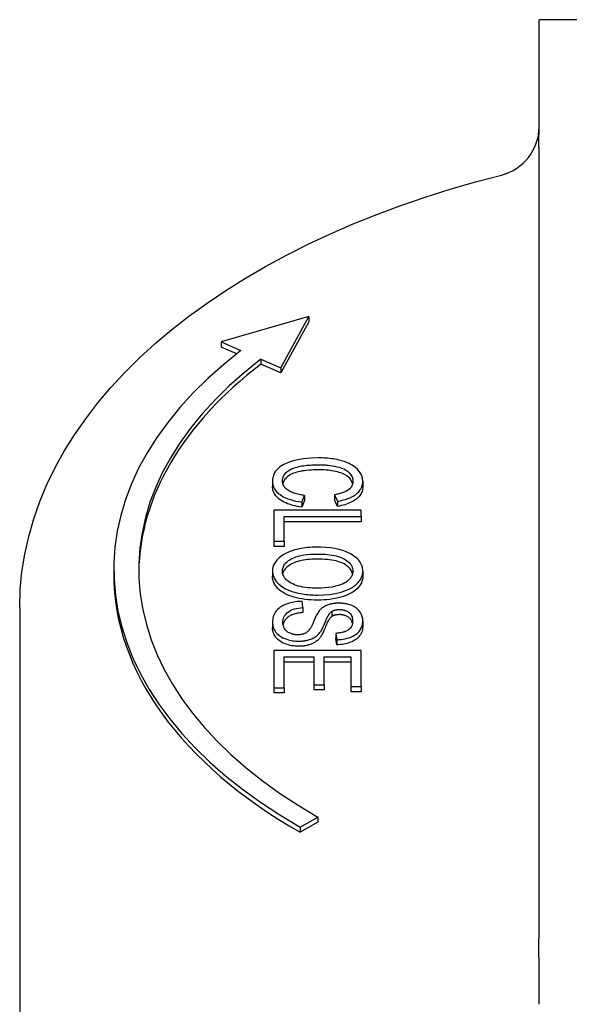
# Model space of a CAD drawing. Header units: millimetres. Extents: x 213 to 509, y 63 to 444.
# Tile 9 of 11: x 445 to 467, y 304 to 343. Entities that reach past the tile are written whole.
import ezdxf

# ---------------------------------------------------------------- set-up
doc = ezdxf.new("R2010")
doc.units = ezdxf.units.MM
doc.layers.add('Detail', color=2, linetype='Continuous')

msp = doc.modelspace()

# ---------------------------------------------------------------- linework, layer by layer
at = {"layer": 'Detail'}
for p, q in [((465.759, 342.377), (465.759, 343.253)), ((488.259, 343.253), (465.759, 343.253)), ((465.759, 338.904), (465.759, 342.377)), ((465.759, 307.08), (465.759, 337.671)), ((456.529, 331.344), (453.007, 330.324)), ((455.407, 329.292), (456.529, 331.344)), ((456.529, 331.139), (455.407, 329.087)), ((456.529, 331.344), (456.529, 331.139)), ((453.007, 330.324), (453.807, 329.98)), ((453.007, 330.324), (453.007, 330.119)), ((453.637, 329.848), (453.007, 330.119)), ((454.607, 329.636), (455.407, 329.292)), ((454.607, 329.636), (454.607, 329.431)), ((455.407, 329.087), (454.607, 329.431)), ((455.407, 329.292), (455.407, 329.087)), ((455.071, 324.731), (455.071, 324.526)), ((458.691, 324.726), (458.691, 324.521)), ((456.242, 323.9), (456.359, 324.166)), ((456.359, 323.961), (456.242, 323.695)), ((456.242, 323.9), (456.242, 323.695)), ((456.359, 324.166), (456.359, 323.961)), ((457.562, 324.195), (457.672, 323.934)), ((457.562, 324.195), (457.562, 323.991)), ((457.672, 323.729), (457.562, 323.991)), ((457.672, 323.934), (457.672, 323.729)), ((455.129, 323.583), (455.129, 322.329)), ((458.629, 323.583), (455.129, 323.583)), ((458.629, 323.317), (458.629, 323.583)), ((455.543, 322.329), (455.543, 323.317)), ((455.543, 323.317), (458.629, 323.317)), ((458.629, 323.112), (455.543, 323.112)), ((458.629, 323.317), (458.629, 323.112)), ((455.129, 322.329), (455.543, 322.329)), ((455.129, 322.329), (455.129, 322.124)), ((455.543, 322.329), (455.543, 322.124)), ((455.543, 322.124), (455.129, 322.124)), ((448.707, 321.204), (448.707, 320.999)), ((455.071, 321.132), (455.071, 320.927)), ((458.691, 321.132), (458.691, 320.927)), ((444.934, 319.673), (444.934, 300.259)), ((456.293, 319.671), (456.255, 319.922)), ((456.293, 319.671), (456.293, 319.466)), ((457.445, 319.513), (457.445, 319.308)), ((455.071, 319.065), (455.071, 318.86)), ((458.691, 319.138), (458.691, 318.933)), ((457.61, 318.636), (457.645, 318.382)), ((457.61, 318.636), (457.61, 318.432)), ((457.645, 318.178), (457.61, 318.432)), ((457.645, 318.382), (457.645, 318.178)), ((455.129, 317.954), (455.129, 316.454)), ((458.629, 317.954), (455.129, 317.954)), ((455.543, 316.454), (455.543, 317.688)), ((455.543, 317.688), (456.733, 317.688)), ((456.733, 317.688), (456.733, 316.575)), ((457.146, 317.688), (458.216, 317.688)), ((457.146, 316.575), (457.146, 317.688)), ((458.216, 317.688), (458.216, 316.5)), ((458.629, 316.5), (458.629, 317.954)), ((456.733, 317.483), (455.543, 317.483)), ((458.216, 317.483), (457.146, 317.483)), ((455.129, 316.454), (455.129, 316.25)), ((455.129, 316.454), (455.543, 316.454)), ((455.543, 316.454), (455.543, 316.25)), ((456.733, 316.575), (456.733, 316.371)), ((456.733, 316.575), (457.146, 316.575)), ((457.146, 316.575), (457.146, 316.371)), ((458.216, 316.5), (458.629, 316.5)), ((458.216, 316.5), (458.216, 316.296)), ((458.629, 316.5), (458.629, 316.296)), ((455.543, 316.25), (455.129, 316.25)), ((457.146, 316.371), (456.733, 316.371)), ((458.629, 316.296), (458.216, 316.296)), ((456.176, 310.862), (456.883, 311.267)), ((456.883, 311.267), (456.883, 311.063)), ((456.883, 311.063), (456.176, 310.657)), ((456.176, 310.862), (456.176, 310.657)), ((465.759, 303.754), (465.759, 305.262))]:
    msp.add_line(p, q, dxfattribs=at)
at = {"layer": 'Detail', "flags": 128}
for points in [[(465.755, 338.145), (465.754, 338.18), (465.753, 338.214), (465.753, 338.247), (465.753, 338.28), (465.752, 338.311), (465.752, 338.342), (465.752, 338.373), (465.752, 338.404), (465.752, 338.436), (465.752, 338.469), (465.753, 338.502), (465.753, 338.537), (465.754, 338.57), (465.754, 338.603), (465.755, 338.635), (465.756, 338.667), (465.756, 338.698), (465.757, 338.728), (465.757, 338.758), (465.758, 338.788), (465.758, 338.817), (465.759, 338.846), (465.759, 338.875), (465.759, 338.904)], [(465.761, 337.67), (465.761, 337.69), (465.761, 337.71), (465.761, 337.73), (465.761, 337.75), (465.761, 337.77), (465.761, 337.789), (465.761, 337.809), (465.76, 337.829), (465.76, 337.849), (465.76, 337.869), (465.76, 337.888), (465.76, 337.908), (465.76, 337.928), (465.759, 337.948), (465.759, 337.967), (465.759, 337.987), (465.759, 338.007), (465.758, 338.026), (465.758, 338.046), (465.758, 338.066), (465.757, 338.085), (465.757, 338.105), (465.757, 338.124), (465.756, 338.144)], [(444.934, 319.673), (444.957, 320.39), (445.025, 321.105), (445.138, 321.817), (445.295, 322.525), (445.495, 323.227), (445.739, 323.922), (446.026, 324.608), (446.354, 325.285), (446.723, 325.95), (447.131, 326.605), (447.579, 327.248), (448.064, 327.878), (448.586, 328.495), (449.144, 329.097), (449.738, 329.686), (450.365, 330.259), (451.026, 330.817), (451.719, 331.358), (452.444, 331.884), (453.199, 332.392), (453.983, 332.883), (454.796, 333.357), (455.636, 333.812), (456.502, 334.248), (457.394, 334.666), (458.31, 335.063), (459.249, 335.442), (460.21, 335.799), (461.191, 336.137), (462.192, 336.453), (463.211, 336.748), (464.247, 337.021)], [(456.906, 325.675), (456.605, 325.665), (456.31, 325.634), (456.07, 325.592), (455.915, 325.555), (455.822, 325.528), (455.735, 325.5), (455.651, 325.468), (455.572, 325.432), (455.497, 325.394), (455.427, 325.353), (455.365, 325.31), (455.312, 325.268), (455.266, 325.225), (455.227, 325.182), (455.193, 325.139), (455.165, 325.096), (455.141, 325.052), (455.121, 325.007), (455.105, 324.962), (455.092, 324.916), (455.082, 324.87), (455.076, 324.823), (455.072, 324.777), (455.071, 324.731)], [(458.691, 324.726), (458.677, 324.86), (458.633, 324.992), (458.559, 325.119), (458.461, 325.233), (458.359, 325.32), (458.266, 325.383), (458.19, 325.426), (458.113, 325.463), (458.035, 325.496), (457.957, 325.524), (457.88, 325.549), (457.804, 325.571), (457.731, 325.589), (457.659, 325.605), (457.586, 325.619), (457.513, 325.632), (457.439, 325.642), (457.364, 325.651), (457.289, 325.659), (457.213, 325.665), (457.136, 325.669), (457.06, 325.672), (456.983, 325.674), (456.906, 325.675)], [(455.468, 324.754), (455.475, 324.826), (455.495, 324.898), (455.529, 324.968), (455.577, 325.035), (455.636, 325.097), (455.7, 325.15), (455.767, 325.193), (455.837, 325.23), (455.909, 325.26), (455.982, 325.286), (456.053, 325.307), (456.122, 325.324), (456.187, 325.338), (456.25, 325.35), (456.314, 325.36), (456.379, 325.37), (456.444, 325.377), (456.51, 325.384), (456.576, 325.389), (456.642, 325.394), (456.709, 325.397), (456.776, 325.399), (456.842, 325.401), (456.909, 325.401)], [(456.909, 325.196), (456.809, 325.195), (456.713, 325.192), (456.619, 325.188), (456.528, 325.181), (456.44, 325.172), (456.355, 325.162), (456.273, 325.149), (456.193, 325.135), (456.117, 325.118), (456.044, 325.1), (455.976, 325.079), (455.912, 325.057), (455.853, 325.032), (455.797, 325.005), (455.746, 324.976), (455.7, 324.945), (455.658, 324.912), (455.62, 324.877), (455.586, 324.841), (455.557, 324.804), (455.532, 324.767), (455.511, 324.729), (455.494, 324.69), (455.481, 324.65)], [(456.909, 325.401), (456.95, 325.401), (456.991, 325.4), (457.032, 325.399), (457.073, 325.397), (457.114, 325.395), (457.155, 325.393), (457.196, 325.39), (457.236, 325.387), (457.277, 325.383), (457.32, 325.378), (457.383, 325.371), (457.465, 325.359), (457.559, 325.343), (457.656, 325.322), (457.752, 325.296), (457.841, 325.266), (457.924, 325.23), (458, 325.189), (458.075, 325.139), (458.149, 325.076), (458.213, 324.998), (458.26, 324.912), (458.285, 324.823), (458.293, 324.732)], [(458.282, 324.634), (458.269, 324.682), (458.25, 324.728), (458.227, 324.773), (458.198, 324.815), (458.165, 324.855), (458.126, 324.893), (458.082, 324.929), (458.034, 324.962), (457.983, 324.994), (457.929, 325.022), (457.871, 325.049), (457.809, 325.072), (457.744, 325.094), (457.676, 325.113), (457.604, 325.129), (457.529, 325.143), (457.453, 325.156), (457.377, 325.166), (457.3, 325.176), (457.223, 325.183), (457.146, 325.189), (457.067, 325.193), (456.988, 325.195), (456.909, 325.196)], [(455.071, 324.731), (455.072, 324.694), (455.075, 324.657), (455.081, 324.62), (455.089, 324.583), (455.099, 324.547), (455.112, 324.511), (455.128, 324.475), (455.147, 324.44), (455.168, 324.405), (455.192, 324.371), (455.219, 324.338), (455.249, 324.305), (455.282, 324.273), (455.322, 324.238), (455.371, 324.2), (455.432, 324.16), (455.504, 324.118), (455.589, 324.076), (455.687, 324.036), (455.791, 324), (455.899, 323.969), (456.01, 323.942), (456.125, 323.919), (456.242, 323.9)], [(456.359, 324.166), (456.304, 324.174), (456.248, 324.182), (456.193, 324.192), (456.139, 324.203), (456.086, 324.215), (456.033, 324.228), (455.982, 324.243), (455.933, 324.259), (455.885, 324.276), (455.839, 324.295), (455.795, 324.316), (455.753, 324.338), (455.713, 324.362), (455.674, 324.389), (455.637, 324.418), (455.602, 324.449), (455.571, 324.483), (455.543, 324.519), (455.519, 324.557), (455.5, 324.595), (455.486, 324.634), (455.476, 324.674), (455.47, 324.714), (455.468, 324.754)], [(458.293, 324.732), (458.292, 324.696), (458.287, 324.66), (458.28, 324.625), (458.268, 324.589), (458.253, 324.555), (458.234, 324.52), (458.211, 324.487), (458.183, 324.455), (458.152, 324.425), (458.118, 324.398), (458.083, 324.373), (458.047, 324.351), (458.011, 324.332), (457.975, 324.315), (457.938, 324.299), (457.9, 324.284), (457.86, 324.27), (457.82, 324.257), (457.778, 324.245), (457.736, 324.233), (457.693, 324.223), (457.65, 324.213), (457.606, 324.204), (457.562, 324.195)], [(457.672, 323.934), (457.735, 323.945), (457.798, 323.958), (457.859, 323.972), (457.919, 323.987), (457.979, 324.004), (458.037, 324.023), (458.093, 324.043), (458.147, 324.064), (458.199, 324.087), (458.25, 324.111), (458.298, 324.137), (458.345, 324.166), (458.392, 324.197), (458.438, 324.232), (458.483, 324.27), (458.526, 324.312), (458.565, 324.358), (458.6, 324.408), (458.629, 324.46), (458.652, 324.512), (458.67, 324.565), (458.682, 324.618), (458.689, 324.672), (458.691, 324.726)], [(456.242, 323.695), (456.149, 323.71), (456.059, 323.727), (455.973, 323.746), (455.891, 323.766), (455.813, 323.788), (455.739, 323.812), (455.668, 323.838), (455.601, 323.866), (455.538, 323.896), (455.478, 323.927), (455.423, 323.961), (455.371, 323.996), (455.323, 324.033), (455.279, 324.071), (455.24, 324.11), (455.204, 324.151), (455.173, 324.193), (455.146, 324.237), (455.123, 324.282), (455.104, 324.328), (455.09, 324.375), (455.079, 324.424), (455.073, 324.474), (455.071, 324.526)], [(458.691, 324.521), (458.689, 324.472), (458.683, 324.424), (458.674, 324.377), (458.661, 324.331), (458.644, 324.287), (458.624, 324.244), (458.6, 324.203), (458.572, 324.162), (458.54, 324.124), (458.505, 324.086), (458.466, 324.05), (458.423, 324.015), (458.377, 323.982), (458.327, 323.95), (458.275, 323.92), (458.22, 323.892), (458.162, 323.866), (458.101, 323.841), (458.037, 323.818), (457.97, 323.797), (457.9, 323.777), (457.827, 323.759), (457.751, 323.743), (457.672, 323.729)], [(456.834, 322.093), (456.745, 322.092), (456.655, 322.089), (456.567, 322.083), (456.478, 322.075), (456.391, 322.065), (456.304, 322.053), (456.218, 322.038), (456.134, 322.021), (456.051, 322.002), (455.968, 321.98), (455.879, 321.954), (455.785, 321.921), (455.688, 321.882), (455.59, 321.835), (455.494, 321.78), (455.405, 321.72), (455.325, 321.655), (455.256, 321.586), (455.198, 321.514), (455.15, 321.44), (455.115, 321.365), (455.09, 321.288), (455.075, 321.211), (455.071, 321.132)], [(458.691, 321.132), (458.689, 321.184), (458.683, 321.235), (458.673, 321.286), (458.659, 321.337), (458.64, 321.388), (458.617, 321.437), (458.588, 321.486), (458.555, 321.534), (458.517, 321.581), (458.475, 321.625), (458.428, 321.669), (458.377, 321.71), (458.322, 321.75), (458.262, 321.788), (458.199, 321.824), (458.119, 321.865), (458.018, 321.909), (457.894, 321.954), (457.743, 321.996), (457.57, 322.034), (457.39, 322.061), (457.207, 322.079), (457.021, 322.09), (456.834, 322.093)], [(455.468, 321.134), (455.47, 321.172), (455.475, 321.209), (455.483, 321.247), (455.494, 321.284), (455.51, 321.321), (455.529, 321.358), (455.552, 321.393), (455.578, 321.428), (455.608, 321.461), (455.642, 321.493), (455.678, 321.524), (455.718, 321.554), (455.761, 321.583), (455.807, 321.61), (455.859, 321.638), (455.924, 321.668), (456.003, 321.699), (456.097, 321.73), (456.206, 321.758), (456.326, 321.782), (456.45, 321.799), (456.575, 321.81), (456.702, 321.817), (456.829, 321.819)], [(456.829, 321.614), (456.734, 321.613), (456.643, 321.61), (456.555, 321.604), (456.47, 321.596), (456.387, 321.586), (456.308, 321.574), (456.232, 321.559), (456.16, 321.542), (456.09, 321.523), (456.023, 321.502), (455.96, 321.478), (455.899, 321.452), (455.842, 321.424), (455.788, 321.394), (455.738, 321.363), (455.693, 321.331), (455.651, 321.297), (455.614, 321.263), (455.581, 321.227), (455.553, 321.19), (455.528, 321.152), (455.508, 321.113), (455.492, 321.072), (455.48, 321.031)], [(456.829, 321.819), (456.919, 321.818), (457.009, 321.816), (457.099, 321.812), (457.189, 321.807), (457.278, 321.799), (457.366, 321.789), (457.454, 321.777), (457.54, 321.762), (457.624, 321.743), (457.705, 321.722), (457.782, 321.696), (457.855, 321.668), (457.922, 321.635), (457.984, 321.598), (458.042, 321.558), (458.095, 321.516), (458.142, 321.472), (458.183, 321.426), (458.218, 321.379), (458.246, 321.331), (458.267, 321.282), (458.282, 321.232), (458.291, 321.182), (458.293, 321.13)], [(458.281, 321.029), (458.27, 321.069), (458.254, 321.108), (458.235, 321.146), (458.212, 321.183), (458.185, 321.219), (458.155, 321.255), (458.12, 321.289), (458.082, 321.323), (458.039, 321.356), (457.993, 321.387), (457.943, 321.418), (457.888, 321.447), (457.828, 321.474), (457.763, 321.498), (457.693, 321.52), (457.618, 321.54), (457.537, 321.557), (457.451, 321.572), (457.36, 321.585), (457.264, 321.596), (457.163, 321.604), (457.057, 321.61), (456.945, 321.613), (456.829, 321.614)], [(455.071, 321.132), (455.087, 320.992), (455.137, 320.854), (455.221, 320.721), (455.326, 320.608), (455.429, 320.523), (455.518, 320.465), (455.591, 320.425), (455.664, 320.39), (455.74, 320.358), (455.816, 320.33), (455.892, 320.305), (455.967, 320.283), (456.041, 320.264), (456.114, 320.247), (456.187, 320.233), (456.261, 320.22), (456.336, 320.208), (456.411, 320.198), (456.487, 320.19), (456.564, 320.184), (456.641, 320.179), (456.718, 320.175), (456.796, 320.173), (456.874, 320.173)], [(456.879, 320.447), (456.78, 320.448), (456.68, 320.451), (456.58, 320.457), (456.481, 320.466), (456.384, 320.478), (456.288, 320.493), (456.194, 320.513), (456.105, 320.535), (456.023, 320.56), (455.949, 320.588), (455.881, 320.617), (455.82, 320.648), (455.764, 320.681), (455.713, 320.715), (455.666, 320.751), (455.624, 320.788), (455.586, 320.828), (455.554, 320.869), (455.526, 320.911), (455.505, 320.955), (455.488, 320.999), (455.477, 321.043), (455.47, 321.088), (455.468, 321.134)], [(456.874, 320.173), (457.12, 320.179), (457.363, 320.201), (457.599, 320.238), (457.822, 320.292), (458.003, 320.353), (458.141, 320.413), (458.242, 320.467), (458.324, 320.52), (458.393, 320.572), (458.451, 320.622), (458.497, 320.669), (458.534, 320.712), (458.563, 320.748), (458.586, 320.782), (458.606, 320.816), (458.624, 320.85), (458.64, 320.884), (458.654, 320.919), (458.665, 320.954), (458.675, 320.989), (458.682, 321.024), (458.687, 321.06), (458.69, 321.096), (458.691, 321.132)], [(458.293, 321.13), (458.292, 321.099), (458.289, 321.068), (458.283, 321.036), (458.275, 321.005), (458.264, 320.974), (458.251, 320.944), (458.235, 320.914), (458.217, 320.884), (458.196, 320.855), (458.172, 320.826), (458.142, 320.794), (458.107, 320.761), (458.066, 320.728), (458.018, 320.694), (457.964, 320.661), (457.899, 320.627), (457.818, 320.591), (457.718, 320.556), (457.598, 320.522), (457.461, 320.493), (457.319, 320.472), (457.174, 320.457), (457.027, 320.449), (456.879, 320.447)], [(456.874, 319.968), (456.743, 319.97), (456.616, 319.976), (456.492, 319.985), (456.371, 319.999), (456.254, 320.016), (456.14, 320.037), (456.03, 320.062), (455.923, 320.091), (455.821, 320.123), (455.726, 320.159), (455.637, 320.198), (455.554, 320.24), (455.478, 320.285), (455.408, 320.334), (455.344, 320.386), (455.287, 320.441), (455.236, 320.498), (455.192, 320.556), (455.155, 320.615), (455.125, 320.676), (455.101, 320.737), (455.084, 320.799), (455.074, 320.863), (455.071, 320.927)], [(458.691, 320.927), (458.687, 320.858), (458.676, 320.791), (458.658, 320.726), (458.633, 320.662), (458.6, 320.601), (458.56, 320.54), (458.513, 320.482), (458.459, 320.425), (458.398, 320.371), (458.331, 320.32), (458.259, 320.273), (458.181, 320.229), (458.098, 320.188), (458.009, 320.15), (457.914, 320.116), (457.813, 320.085), (457.708, 320.057), (457.599, 320.034), (457.487, 320.014), (457.372, 319.997), (457.253, 319.984), (457.13, 319.975), (457.004, 319.97), (456.874, 319.968)], [(456.255, 319.922), (456.188, 319.92), (456.12, 319.915), (456.053, 319.909), (455.987, 319.901), (455.922, 319.891), (455.858, 319.878), (455.795, 319.864), (455.733, 319.847), (455.667, 319.826), (455.596, 319.799), (455.524, 319.768), (455.452, 319.73), (455.383, 319.686), (455.321, 319.639), (455.267, 319.589), (455.221, 319.537), (455.181, 319.482), (455.149, 319.425), (455.123, 319.366), (455.103, 319.306), (455.088, 319.246), (455.078, 319.185), (455.073, 319.125), (455.071, 319.065)], [(455.484, 319.077), (455.485, 319.101), (455.486, 319.125), (455.489, 319.149), (455.493, 319.172), (455.498, 319.196), (455.504, 319.219), (455.511, 319.243), (455.52, 319.266), (455.53, 319.289), (455.541, 319.312), (455.554, 319.334), (455.568, 319.357), (455.586, 319.383), (455.613, 319.416), (455.648, 319.453), (455.693, 319.492), (455.747, 319.531), (455.808, 319.565), (455.876, 319.593), (455.952, 319.617), (456.033, 319.637), (456.118, 319.652), (456.205, 319.663), (456.293, 319.671)], [(456.965, 319.562), (456.941, 319.534), (456.917, 319.503), (456.895, 319.47), (456.873, 319.434), (456.852, 319.397), (456.831, 319.358), (456.812, 319.319), (456.793, 319.279), (456.775, 319.24), (456.758, 319.201), (456.741, 319.163), (456.726, 319.127), (456.711, 319.093), (456.697, 319.06), (456.683, 319.029), (456.669, 318.998), (456.655, 318.969), (456.642, 318.941), (456.629, 318.915), (456.617, 318.89), (456.605, 318.868), (456.594, 318.847), (456.583, 318.829), (456.573, 318.814)], [(457.725, 319.847), (457.692, 319.846), (457.66, 319.845), (457.627, 319.844), (457.595, 319.841), (457.563, 319.838), (457.531, 319.834), (457.499, 319.83), (457.468, 319.824), (457.437, 319.818), (457.405, 319.811), (457.372, 319.802), (457.337, 319.792), (457.302, 319.781), (457.266, 319.767), (457.23, 319.752), (457.194, 319.735), (457.159, 319.717), (457.126, 319.697), (457.095, 319.676), (457.066, 319.655), (457.038, 319.633), (457.012, 319.61), (456.988, 319.586), (456.965, 319.562)], [(457.445, 319.513), (457.455, 319.519), (457.465, 319.525), (457.476, 319.531), (457.487, 319.537), (457.498, 319.542), (457.51, 319.547), (457.522, 319.552), (457.534, 319.557), (457.547, 319.561), (457.56, 319.565), (457.573, 319.569), (457.586, 319.572), (457.6, 319.575), (457.614, 319.578), (457.628, 319.581), (457.642, 319.583), (457.656, 319.585), (457.67, 319.587), (457.684, 319.588), (457.699, 319.589), (457.713, 319.59), (457.728, 319.591), (457.742, 319.591), (457.757, 319.591)], [(458.691, 319.138), (458.686, 319.221), (458.669, 319.304), (458.642, 319.383), (458.608, 319.451), (458.573, 319.504), (458.542, 319.545), (458.507, 319.583), (458.468, 319.619), (458.425, 319.653), (458.377, 319.685), (458.325, 319.714), (458.272, 319.74), (458.219, 319.761), (458.167, 319.779), (458.119, 319.794), (458.074, 319.806), (458.032, 319.816), (457.989, 319.824), (457.946, 319.831), (457.903, 319.837), (457.859, 319.841), (457.815, 319.844), (457.77, 319.846), (457.725, 319.847)], [(457.757, 319.591), (457.788, 319.591), (457.818, 319.589), (457.848, 319.586), (457.878, 319.582), (457.907, 319.576), (457.935, 319.57), (457.962, 319.562), (457.989, 319.553), (458.014, 319.544), (458.038, 319.533), (458.061, 319.522), (458.083, 319.509), (458.104, 319.497), (458.124, 319.483), (458.147, 319.466), (458.171, 319.444), (458.196, 319.416), (458.22, 319.383), (458.241, 319.343), (458.258, 319.301), (458.27, 319.257), (458.277, 319.214), (458.281, 319.17), (458.283, 319.128)], [(456.293, 319.466), (456.235, 319.461), (456.179, 319.455), (456.126, 319.448), (456.075, 319.44), (456.026, 319.431), (455.981, 319.42), (455.937, 319.408), (455.896, 319.395), (455.857, 319.381), (455.82, 319.366), (455.785, 319.348), (455.752, 319.329), (455.72, 319.308), (455.689, 319.285), (455.661, 319.26), (455.634, 319.234), (455.608, 319.205), (455.584, 319.175), (455.563, 319.144), (455.544, 319.112), (455.527, 319.079), (455.514, 319.045), (455.503, 319.01), (455.494, 318.974)], [(456.973, 318.664), (456.995, 318.694), (457.017, 318.727), (457.038, 318.763), (457.059, 318.802), (457.079, 318.843), (457.099, 318.885), (457.119, 318.928), (457.138, 318.971), (457.156, 319.015), (457.174, 319.057), (457.191, 319.099), (457.208, 319.139), (457.224, 319.177), (457.24, 319.212), (457.255, 319.246), (457.272, 319.281), (457.29, 319.315), (457.308, 319.349), (457.328, 319.382), (457.349, 319.413), (457.37, 319.441), (457.392, 319.467), (457.417, 319.492), (457.445, 319.513)], [(457.445, 319.308), (457.425, 319.294), (457.405, 319.275), (457.385, 319.254), (457.364, 319.229), (457.344, 319.2), (457.323, 319.169), (457.302, 319.133), (457.281, 319.094), (457.26, 319.052), (457.239, 319.007), (457.218, 318.958), (457.197, 318.905), (457.176, 318.852), (457.155, 318.802), (457.135, 318.755), (457.115, 318.711), (457.096, 318.67), (457.077, 318.631), (457.058, 318.595), (457.04, 318.562), (457.023, 318.532), (457.006, 318.505), (456.989, 318.481), (456.973, 318.459)], [(457.757, 319.386), (457.741, 319.386), (457.726, 319.386), (457.711, 319.385), (457.696, 319.384), (457.681, 319.383), (457.667, 319.381), (457.652, 319.38), (457.638, 319.378), (457.624, 319.375), (457.611, 319.373), (457.598, 319.37), (457.584, 319.367), (457.572, 319.363), (457.559, 319.36), (457.546, 319.356), (457.534, 319.352), (457.522, 319.347), (457.511, 319.342), (457.499, 319.337), (457.488, 319.332), (457.477, 319.327), (457.466, 319.321), (457.455, 319.315), (457.445, 319.308)], [(458.274, 319.029), (458.268, 319.059), (458.26, 319.088), (458.251, 319.116), (458.239, 319.142), (458.227, 319.167), (458.212, 319.19), (458.196, 319.212), (458.178, 319.232), (458.158, 319.251), (458.137, 319.269), (458.114, 319.285), (458.091, 319.3), (458.067, 319.314), (458.042, 319.326), (458.016, 319.338), (457.99, 319.348), (457.963, 319.357), (457.936, 319.365), (457.908, 319.371), (457.879, 319.377), (457.85, 319.381), (457.819, 319.384), (457.789, 319.386), (457.757, 319.386)], [(455.071, 319.065), (455.072, 319.02), (455.077, 318.976), (455.085, 318.932), (455.096, 318.888), (455.111, 318.844), (455.13, 318.801), (455.153, 318.759), (455.179, 318.717), (455.21, 318.676), (455.247, 318.634), (455.292, 318.589), (455.348, 318.544), (455.415, 318.499), (455.491, 318.458), (455.566, 318.424), (455.639, 318.398), (455.706, 318.377), (455.766, 318.362), (455.823, 318.35), (455.881, 318.34), (455.939, 318.333), (455.998, 318.327), (456.058, 318.324), (456.119, 318.323)], [(456.119, 318.118), (456.05, 318.119), (455.981, 318.124), (455.914, 318.131), (455.847, 318.141), (455.782, 318.154), (455.718, 318.17), (455.655, 318.188), (455.592, 318.21), (455.532, 318.234), (455.476, 318.261), (455.423, 318.29), (455.373, 318.322), (455.327, 318.356), (455.284, 318.393), (455.244, 318.432), (455.208, 318.474), (455.176, 318.517), (455.148, 318.562), (455.124, 318.609), (455.105, 318.656), (455.09, 318.705), (455.079, 318.756), (455.073, 318.807), (455.071, 318.86)], [(456.079, 318.578), (456.048, 318.579), (456.017, 318.58), (455.986, 318.583), (455.955, 318.587), (455.925, 318.592), (455.896, 318.598), (455.867, 318.605), (455.837, 318.614), (455.806, 318.624), (455.772, 318.637), (455.738, 318.654), (455.704, 318.673), (455.671, 318.695), (455.642, 318.719), (455.616, 318.744), (455.592, 318.769), (455.572, 318.796), (455.553, 318.824), (455.536, 318.855), (455.519, 318.89), (455.505, 318.93), (455.494, 318.974), (455.487, 319.023), (455.484, 319.077)], [(456.573, 318.814), (456.56, 318.796), (456.547, 318.778), (456.533, 318.76), (456.518, 318.742), (456.502, 318.725), (456.484, 318.709), (456.465, 318.692), (456.445, 318.677), (456.423, 318.662), (456.399, 318.648), (456.375, 318.636), (456.352, 318.626), (456.328, 318.617), (456.305, 318.609), (456.282, 318.603), (456.26, 318.597), (456.238, 318.593), (456.216, 318.589), (456.194, 318.585), (456.171, 318.583), (456.149, 318.581), (456.126, 318.579), (456.102, 318.578), (456.079, 318.578)], [(458.283, 319.128), (458.281, 319.079), (458.274, 319.03), (458.263, 318.982), (458.245, 318.934), (458.221, 318.888), (458.192, 318.848), (458.163, 318.816), (458.134, 318.791), (458.108, 318.772), (458.083, 318.756), (458.056, 318.741), (458.028, 318.727), (457.998, 318.714), (457.968, 318.702), (457.935, 318.691), (457.902, 318.681), (457.867, 318.672), (457.832, 318.664), (457.796, 318.657), (457.76, 318.651), (457.723, 318.646), (457.685, 318.642), (457.648, 318.639), (457.61, 318.636)], [(457.645, 318.382), (457.732, 318.386), (457.818, 318.393), (457.902, 318.404), (457.985, 318.42), (458.065, 318.439), (458.143, 318.462), (458.217, 318.489), (458.288, 318.521), (458.354, 318.557), (458.414, 318.596), (458.465, 318.636), (458.508, 318.676), (458.543, 318.716), (458.573, 318.754), (458.597, 318.791), (458.618, 318.828), (458.636, 318.866), (458.651, 318.904), (458.664, 318.943), (458.674, 318.982), (458.682, 319.021), (458.687, 319.06), (458.69, 319.099), (458.691, 319.138)], [(458.691, 318.933), (458.689, 318.878), (458.683, 318.825), (458.673, 318.773), (458.659, 318.723), (458.642, 318.675), (458.62, 318.628), (458.595, 318.583), (458.565, 318.539), (458.532, 318.498), (458.495, 318.459), (458.455, 318.422), (458.41, 318.388), (458.362, 318.357), (458.311, 318.327), (458.255, 318.301), (458.196, 318.276), (458.134, 318.254), (458.07, 318.235), (458.004, 318.219), (457.936, 318.205), (457.866, 318.194), (457.795, 318.186), (457.721, 318.18), (457.645, 318.178)], [(456.119, 318.323), (456.153, 318.323), (456.187, 318.324), (456.221, 318.326), (456.254, 318.328), (456.287, 318.331), (456.32, 318.334), (456.353, 318.339), (456.386, 318.344), (456.418, 318.35), (456.45, 318.357), (456.484, 318.364), (456.52, 318.374), (456.559, 318.386), (456.6, 318.4), (456.643, 318.417), (456.686, 318.437), (456.731, 318.46), (456.773, 318.486), (456.813, 318.513), (456.85, 318.541), (456.885, 318.57), (456.916, 318.601), (456.946, 318.632), (456.973, 318.664)], [(456.973, 318.459), (456.949, 318.431), (456.924, 318.404), (456.897, 318.378), (456.87, 318.353), (456.842, 318.33), (456.813, 318.307), (456.782, 318.287), (456.751, 318.267), (456.719, 318.249), (456.685, 318.232), (456.651, 318.216), (456.615, 318.201), (456.579, 318.188), (456.542, 318.176), (456.503, 318.165), (456.464, 318.155), (456.424, 318.146), (456.383, 318.139), (456.341, 318.132), (456.299, 318.127), (456.255, 318.123), (456.211, 318.12), (456.165, 318.118), (456.119, 318.118)], [(465.756, 306.389), (465.757, 306.418), (465.757, 306.446), (465.757, 306.475), (465.758, 306.504), (465.758, 306.533), (465.758, 306.561), (465.759, 306.59), (465.759, 306.619), (465.759, 306.648), (465.759, 306.676), (465.76, 306.705), (465.76, 306.734), (465.76, 306.763), (465.76, 306.791), (465.76, 306.82), (465.76, 306.849), (465.761, 306.878), (465.761, 306.907), (465.761, 306.935), (465.761, 306.964), (465.761, 306.993), (465.761, 307.022), (465.761, 307.051), (465.761, 307.08)], [(465.759, 305.262), (465.759, 305.303), (465.759, 305.345), (465.758, 305.387), (465.758, 305.43), (465.757, 305.472), (465.757, 305.516), (465.756, 305.559), (465.756, 305.604), (465.755, 305.649), (465.754, 305.695), (465.754, 305.742), (465.753, 305.791), (465.753, 305.84), (465.752, 305.89), (465.752, 305.942), (465.752, 305.992), (465.752, 306.041), (465.752, 306.09), (465.752, 306.138), (465.753, 306.187), (465.753, 306.236), (465.753, 306.286), (465.754, 306.337), (465.755, 306.39)]]:
    msp.add_lwpolyline(points, dxfattribs=at)
at = {"layer": 'Detail'}
msp.add_arc((463.759, 338.961), 2, 284.1135, 0, dxfattribs=at)
for centre, major_axis, start_param, end_param in [((474.207, 321.204), (-25.5, 0), 5.639684, 7.068584), ((474.207, 321.204), (-24.5, 0), 5.639684, 7.068584), ((474.207, 320.999), (-24.5, 0), 5.639684, 6.275899), ((474.207, 320.999), (-25.5, 0), 0, 0.785398)]:
    msp.add_ellipse(centre, major_axis=major_axis, ratio=0.573576, start_param=start_param, end_param=end_param, dxfattribs=at)

doc.saveas('drawing.dxf')
